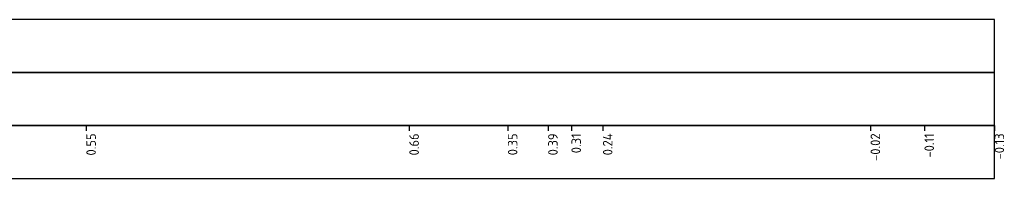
# Model space of a CAD drawing. Extents: x 100296 to 107772, y 404875 to 408930.
# Tile 87 of 97: x 104184 to 104221, y 404935 to 404941. Entities that reach past the tile are written whole.
import ezdxf

# ---------------------------------------------------------------- set-up
doc = ezdxf.new("R2010")
doc.units = 0
doc.layers.add('b-xx-al-dwarsprofiel_matenbalk-g', color=1, linetype='Continuous', lineweight=25)
doc.layers.add('n-xx-al-dwarsprofiel_matenbalk-g', color=1, linetype='Continuous', lineweight=25)
doc.layers.add('c3d-section_sectionview_labeling', color=7, linetype='Continuous')
doc.styles.add('NLCS-ISO', font='NLCS-ISO.ttf')

msp = doc.modelspace()

# ---------------------------------------------------------------- linework, layer by layer
at = {"layer": 'b-xx-al-dwarsprofiel_matenbalk-g', "color": 1, "linetype": 'Continuous', "lineweight": -3}
for points in [[(104121.129, 404938.732), (104221.129, 404938.732), (104221.129, 404940.732), (104121.129, 404940.732)], [(104121.129, 404936.732), (104221.129, 404936.732), (104221.129, 404938.732), (104121.129, 404938.732)], [(104121.129, 404934.732), (104221.129, 404934.732), (104221.129, 404936.732), (104121.129, 404936.732)]]:
    msp.add_3dface(points, dxfattribs=at)
at = {"layer": 'n-xx-al-dwarsprofiel_matenbalk-g', "color": 1, "linetype": 'Continuous', "lineweight": -3}
for p, q in [((104186.896, 404936.732), (104186.896, 404936.532)), ((104199.071, 404936.732), (104199.071, 404936.532)), ((104202.785, 404936.732), (104202.785, 404936.532)), ((104204.303, 404936.732), (104204.303, 404936.532)), ((104205.18, 404936.732), (104205.18, 404936.532)), ((104206.367, 404936.732), (104206.367, 404936.532)), ((104216.455, 404936.732), (104216.455, 404936.532)), ((104218.485, 404936.732), (104218.485, 404936.532)), ((104221.129, 404936.732), (104221.129, 404936.532))]:
    msp.add_line(p, q, dxfattribs=at)

# ---------------------------------------------------------------- texts
at = {"layer": 'c3d-section_sectionview_labeling', "color": 7, "linetype": 'Continuous', "lineweight": -3, "char_height": 0.36, "attachment_point": 3, "rotation": 90, "style": 'NLCS-ISO'}
for s, insert in [('0.55', (104186.896, 404936.432)), ('0.66', (104199.071, 404936.432)), ('0.35', (104202.785, 404936.432)), ('0.39', (104204.303, 404936.432)), ('0.31', (104205.18, 404936.432)), ('0.24', (104206.367, 404936.432)), ('-0.02', (104216.455, 404936.432)), ('-0.11', (104218.485, 404936.432)), ('-0.13', (104221.129, 404936.432))]:
    msp.add_mtext(s, dxfattribs=dict(at, insert=insert))

doc.saveas('drawing.dxf')
